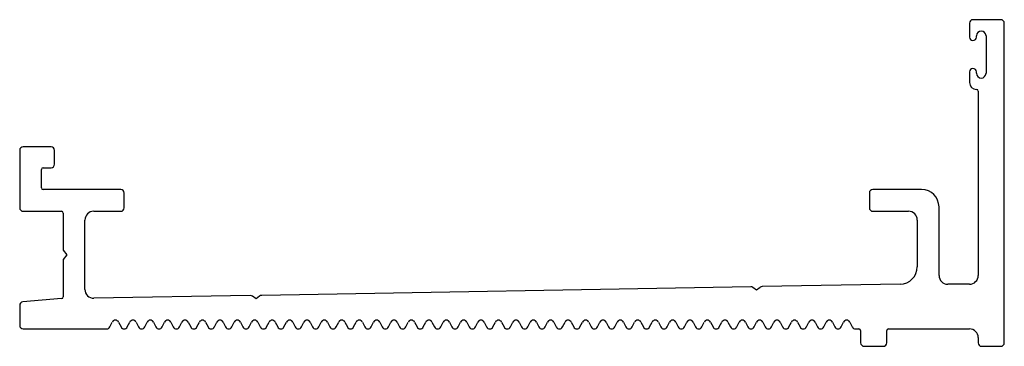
# Model space of a CAD drawing. Header units: millimetres. Extents: x -4 to 109, y -18 to 20.
import ezdxf

# ---------------------------------------------------------------- set-up
doc = ezdxf.new("R2010")
doc.units = ezdxf.units.MM

msp = doc.modelspace()

# ---------------------------------------------------------------- linework, layer by layer
at = {"color": 7, "linetype": 'Continuous', "lineweight": 25}
for p, q in [((108.7, 19.5), (105.5, 19.5)), ((105.1, 19.1), (105.1, 17.5)), ((109.1, -17.6), (109.1, 19.1)), ((105.9, 17.5), (105.9, 17.65)), ((107, 17.65), (107, 13.35)), ((105.1, 13.5), (105.1, 12.3)), ((105.9, 13.35), (105.9, 13.5)), ((106.1, 11.3), (106.1, -9.87)), ((-0.4, 4.9), (-3.6, 4.9)), ((-4, 4.5), (-4, -2.1)), ((0, 2.9), (0, 4.5)), ((-1.5, 0.2), (-1.5, 2.3)), ((-1.3, 2.5), (-0.4, 2.5)), ((7.6, 0), (-1.3, 0)), ((99.6, 0), (94, 0)), ((8, -2.1), (8, -0.4)), ((93.6, -0.4), (93.6, -2.1)), ((101.6, -9.87), (101.6, -2)), ((-3.6, -2.5), (0.8, -2.5)), ((1, -2.7), (1, -6.98)), ((4.5, -2.5), (7.6, -2.5)), ((94, -2.5), (98.1, -2.5)), ((3.5, -11.48), (3.5, -3.5)), ((99.1, -3.5), (99.1, -8.87)), ((1, -6.98), (1.4, -7.5)), ((1.4, -7.5), (1, -8.02)), ((1, -8.02), (1, -12.32)), ((79.99, -11.16), (23.8, -12.15)), ((80.65, -11.55), (80.23, -11.24)), ((81.06, -11.23), (80.65, -11.55)), ((97.13, -10.87), (81.3, -11.14)), ((105.1, -10.87), (102.6, -10.87)), ((22.49, -12.17), (4.52, -12.48)), ((23.15, -12.56), (22.73, -12.25)), ((23.56, -12.23), (23.15, -12.56)), ((-4, -13.3), (-4, -15.6)), ((0.82, -12.52), (-3.63, -12.9)), ((6.36, -15.78), (6.64, -15.22)), ((7.36, -15.22), (7.64, -15.78)), ((8.36, -15.78), (8.64, -15.22)), ((9.36, -15.22), (9.64, -15.78)), ((10.36, -15.78), (10.64, -15.22)), ((11.36, -15.22), (11.64, -15.78)), ((12.36, -15.78), (12.64, -15.22)), ((13.36, -15.22), (13.64, -15.78)), ((14.36, -15.78), (14.64, -15.22)), ((15.36, -15.22), (15.64, -15.78)), ((16.36, -15.78), (16.64, -15.22)), ((17.36, -15.22), (17.64, -15.78)), ((18.36, -15.78), (18.64, -15.22)), ((19.36, -15.22), (19.64, -15.78)), ((20.36, -15.78), (20.64, -15.22)), ((21.36, -15.22), (21.64, -15.78)), ((22.36, -15.78), (22.64, -15.22)), ((23.36, -15.22), (23.64, -15.78)), ((24.36, -15.78), (24.64, -15.22)), ((25.36, -15.22), (25.64, -15.78)), ((26.36, -15.78), (26.64, -15.22)), ((27.36, -15.22), (27.64, -15.78)), ((28.36, -15.78), (28.64, -15.22)), ((29.36, -15.22), (29.64, -15.78)), ((30.36, -15.78), (30.64, -15.22)), ((31.36, -15.22), (31.64, -15.78)), ((32.36, -15.78), (32.64, -15.22)), ((33.36, -15.22), (33.64, -15.78)), ((34.36, -15.78), (34.64, -15.22)), ((35.36, -15.22), (35.64, -15.78)), ((36.36, -15.78), (36.64, -15.22)), ((37.36, -15.22), (37.64, -15.78)), ((38.36, -15.78), (38.64, -15.22)), ((39.36, -15.22), (39.64, -15.78)), ((40.36, -15.78), (40.64, -15.22)), ((41.36, -15.22), (41.64, -15.78)), ((42.36, -15.78), (42.64, -15.22)), ((43.36, -15.22), (43.64, -15.78)), ((44.36, -15.78), (44.64, -15.22)), ((45.36, -15.22), (45.64, -15.78)), ((46.36, -15.78), (46.64, -15.22)), ((47.36, -15.22), (47.64, -15.78)), ((48.36, -15.78), (48.64, -15.22)), ((49.36, -15.22), (49.64, -15.78)), ((50.36, -15.78), (50.64, -15.22)), ((51.36, -15.22), (51.64, -15.78)), ((52.36, -15.78), (52.64, -15.22)), ((53.36, -15.22), (53.64, -15.78)), ((54.36, -15.78), (54.64, -15.22)), ((55.36, -15.22), (55.64, -15.78)), ((56.36, -15.78), (56.64, -15.22)), ((57.36, -15.22), (57.64, -15.78)), ((58.36, -15.78), (58.64, -15.22)), ((59.36, -15.22), (59.64, -15.78)), ((60.36, -15.78), (60.64, -15.22)), ((61.36, -15.22), (61.64, -15.78)), ((62.36, -15.78), (62.64, -15.22)), ((63.36, -15.22), (63.64, -15.78)), ((64.36, -15.78), (64.64, -15.22)), ((65.36, -15.22), (65.64, -15.78)), ((66.36, -15.78), (66.64, -15.22)), ((67.36, -15.22), (67.64, -15.78)), ((68.36, -15.78), (68.64, -15.22)), ((69.36, -15.22), (69.64, -15.78)), ((70.36, -15.78), (70.64, -15.22)), ((71.36, -15.22), (71.64, -15.78)), ((72.36, -15.78), (72.64, -15.22)), ((73.36, -15.22), (73.64, -15.78)), ((74.36, -15.78), (74.64, -15.22)), ((75.36, -15.22), (75.64, -15.78)), ((76.36, -15.78), (76.64, -15.22)), ((77.36, -15.22), (77.64, -15.78)), ((78.36, -15.78), (78.64, -15.22)), ((79.36, -15.22), (79.64, -15.78)), ((80.36, -15.78), (80.64, -15.22)), ((81.36, -15.22), (81.64, -15.78)), ((82.36, -15.78), (82.64, -15.22)), ((83.36, -15.22), (83.64, -15.78)), ((84.36, -15.78), (84.64, -15.22)), ((85.36, -15.22), (85.64, -15.78)), ((86.36, -15.78), (86.64, -15.22)), ((87.36, -15.22), (87.64, -15.78)), ((88.36, -15.78), (88.64, -15.22)), ((89.36, -15.22), (89.64, -15.78)), ((90.36, -15.78), (90.64, -15.22)), ((91.36, -15.22), (91.64, -15.78)), ((-3.6, -16), (6, -16)), ((92, -16), (92.4, -16)), ((92.6, -16.2), (92.6, -17.6)), ((95.6, -17.6), (95.6, -16.2)), ((95.8, -16), (105.1, -16)), ((93, -18), (95.2, -18)), ((106.1, -17), (106.1, -17.6)), ((106.5, -18), (108.7, -18))]:
    msp.add_line(p, q, dxfattribs=at)
for centre, radius, start, end in [((105.5, 19.1), 0.4, 90, 180), ((108.7, 19.1), 0.4, 0, 90), ((106.45, 17.65), 0.55, 0, 180), ((105.5, 17.5), 0.4, 180, 0), ((105.5, 13.5), 0.4, 0, 180), ((106.45, 13.35), 0.55, 180, 0), ((105.9, 12.3), 0.8, 180, 270), ((105.9, 11.3), 0.2, 0, 90), ((-3.6, 4.5), 0.4, 90, 180), ((-0.4, 4.5), 0.4, 0, 90), ((-1.3, 2.3), 0.2, 90, 180), ((-0.4, 2.9), 0.4, 270, 0), ((-1.3, 0.2), 0.2, 180, 270), ((7.6, -0.4), 0.4, 0, 90), ((94, -0.4), 0.4, 90, 180), ((99.6, -2), 2, 0, 90), ((-3.6, -2.1), 0.4, 180, 270), ((7.6, -2.1), 0.4, 270, 0), ((94, -2.1), 0.4, 180, 270), ((0.8, -2.7), 0.2, 0, 90), ((4.5, -3.5), 1, 90, 180), ((98.1, -3.5), 1, 0, 90), ((97.1, -8.87), 2, 271, 0), ((102.6, -9.87), 1, 180, 270), ((105.1, -9.87), 1, 270, 0), ((79.99, -11.56), 0.4, 53.5, 91), ((81.31, -11.54), 0.4, 91, 128.5), ((0.8, -12.32), 0.2, 274.9512, 0), ((4.5, -11.48), 1, 180, 271), ((22.49, -12.57), 0.4, 53.5, 91), ((23.81, -12.55), 0.4, 91, 128.5), ((-3.6, -13.3), 0.4, 94.9512, 180), ((-3.6, -15.6), 0.4, 180, 270), ((6, -15.6), 0.4, 270, 333), ((7, -15.4), 0.4, 27, 153), ((8, -15.6), 0.4, 207, 333), ((9, -15.4), 0.4, 27, 153), ((10, -15.6), 0.4, 207, 333), ((11, -15.4), 0.4, 27, 153), ((12, -15.6), 0.4, 207, 333), ((13, -15.4), 0.4, 27, 153), ((14, -15.6), 0.4, 207, 333), ((15, -15.4), 0.4, 27, 153), ((16, -15.6), 0.4, 207, 333), ((17, -15.4), 0.4, 27, 153), ((18, -15.6), 0.4, 207, 333), ((19, -15.4), 0.4, 27, 153), ((20, -15.6), 0.4, 207, 333), ((21, -15.4), 0.4, 27, 153), ((22, -15.6), 0.4, 207, 333), ((23, -15.4), 0.4, 27, 153), ((24, -15.6), 0.4, 207, 333), ((25, -15.4), 0.4, 27, 153), ((26, -15.6), 0.4, 207, 333), ((27, -15.4), 0.4, 27, 153), ((28, -15.6), 0.4, 207, 333), ((29, -15.4), 0.4, 27, 153), ((30, -15.6), 0.4, 207, 333), ((31, -15.4), 0.4, 27, 153), ((32, -15.6), 0.4, 207, 333), ((33, -15.4), 0.4, 27, 153), ((34, -15.6), 0.4, 207, 333), ((35, -15.4), 0.4, 27, 153), ((36, -15.6), 0.4, 207, 333), ((37, -15.4), 0.4, 27, 153), ((38, -15.6), 0.4, 207, 333), ((39, -15.4), 0.4, 27, 153), ((40, -15.6), 0.4, 207, 333), ((41, -15.4), 0.4, 27, 153), ((42, -15.6), 0.4, 207, 333), ((43, -15.4), 0.4, 27, 153), ((44, -15.6), 0.4, 207, 333), ((45, -15.4), 0.4, 27, 153), ((46, -15.6), 0.4, 207, 333), ((47, -15.4), 0.4, 27, 153), ((48, -15.6), 0.4, 207, 333), ((49, -15.4), 0.4, 27, 153), ((50, -15.6), 0.4, 207, 333), ((51, -15.4), 0.4, 27, 153), ((52, -15.6), 0.4, 207, 333), ((53, -15.4), 0.4, 27, 153), ((54, -15.6), 0.4, 207, 333), ((55, -15.4), 0.4, 27, 153), ((56, -15.6), 0.4, 207, 333), ((57, -15.4), 0.4, 27, 153), ((58, -15.6), 0.4, 207, 333), ((59, -15.4), 0.4, 27, 153), ((60, -15.6), 0.4, 207, 333), ((61, -15.4), 0.4, 27, 153), ((62, -15.6), 0.4, 207, 333), ((63, -15.4), 0.4, 27, 153), ((64, -15.6), 0.4, 207, 333), ((65, -15.4), 0.4, 27, 153), ((66, -15.6), 0.4, 207, 333), ((67, -15.4), 0.4, 27, 153), ((68, -15.6), 0.4, 207, 333), ((69, -15.4), 0.4, 27, 153), ((70, -15.6), 0.4, 207, 333), ((71, -15.4), 0.4, 27, 153), ((72, -15.6), 0.4, 207, 333), ((73, -15.4), 0.4, 27, 153), ((74, -15.6), 0.4, 207, 333), ((75, -15.4), 0.4, 27, 153), ((76, -15.6), 0.4, 207, 333), ((77, -15.4), 0.4, 27, 153), ((78, -15.6), 0.4, 207, 333), ((79, -15.4), 0.4, 27, 153), ((80, -15.6), 0.4, 207, 333), ((81, -15.4), 0.4, 27, 153), ((82, -15.6), 0.4, 207, 333), ((83, -15.4), 0.4, 27, 153), ((84, -15.6), 0.4, 207, 333), ((85, -15.4), 0.4, 27, 153), ((86, -15.6), 0.4, 207, 333), ((87, -15.4), 0.4, 27, 153), ((88, -15.6), 0.4, 207, 333), ((89, -15.4), 0.4, 27, 153), ((90, -15.6), 0.4, 207, 333), ((91, -15.4), 0.4, 27, 153), ((92, -15.6), 0.4, 207, 270), ((92.4, -16.2), 0.2, 0, 90), ((95.8, -16.2), 0.2, 90, 180), ((105.1, -17), 1, 0, 90), ((93, -17.6), 0.4, 180, 270), ((95.2, -17.6), 0.4, 270, 0), ((106.5, -17.6), 0.4, 180, 270), ((108.7, -17.6), 0.4, 270, 0)]:
    msp.add_arc(centre, radius, start, end, dxfattribs=at)

doc.saveas('drawing.dxf')
